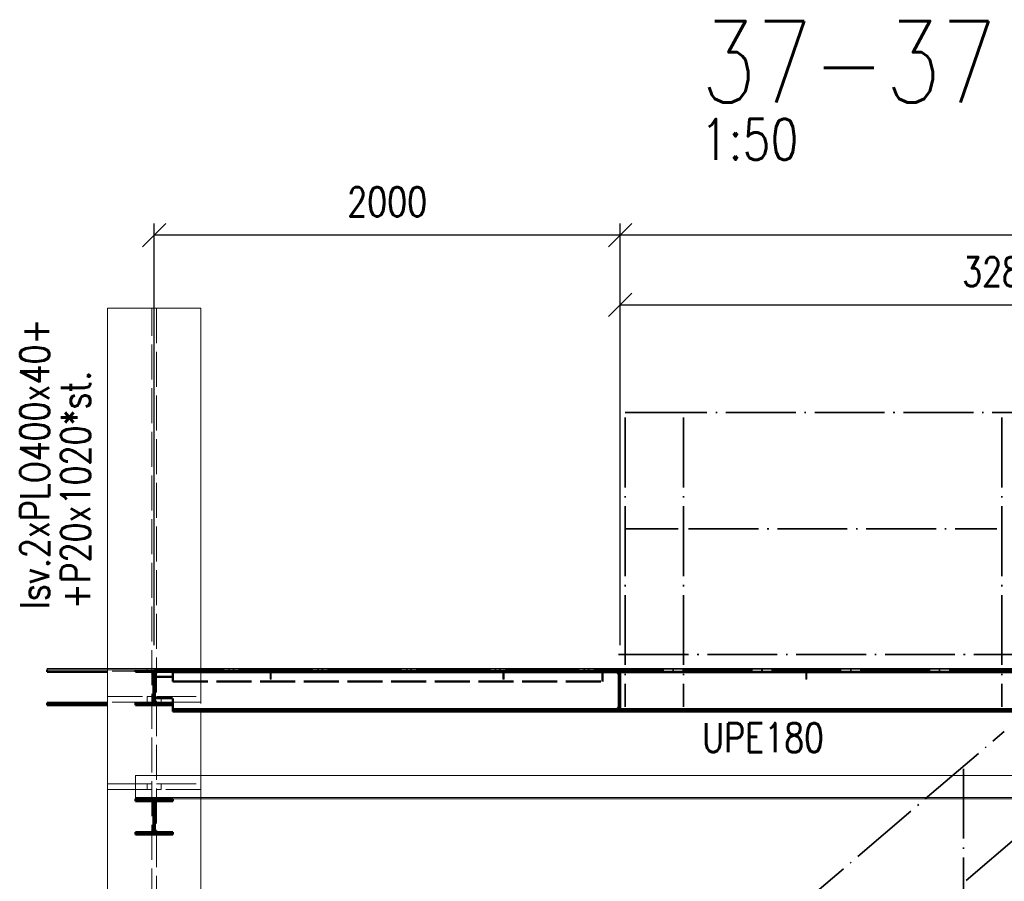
# Paper-space layout 'Layout1' of a CAD drawing. Extents: x -2 to 1380, y -36 to 422.
# Tile 17 of 65: x 465 to 550, y 130 to 204. Entities that reach past the tile are written whole.
import ezdxf

# ---------------------------------------------------------------- set-up
doc = ezdxf.new("R2010")
doc.units = 0
doc.linetypes.add('ACAD_ISO02W100', pattern=[15, 12, -3])
doc.linetypes.add('ACAD_ISO04W100', pattern=[30.5, 24, -3, 0.5, -3])
doc.layers.get('0').update_dxf_attribs({"linetype": 'CONTINUOUS'})
doc.layers.get('DEFPOINTS').update_dxf_attribs({"color": 132, "linetype": 'CONTINUOUS'})
for name, color, linetype, lineweight in [('SS_1.ET-HALA_TaO-SLOUP', 9, 'CONTINUOUS', 13), ('SS_2.ET-HALA_TaO-LAVKA_+5.100m', 210, 'CONTINUOUS', 50), ('SS_2.ET-HALA_TaO-LAVKA_+5.100m-KONZOLA', 202, 'CONTINUOUS', 50), ('SS_2.ET-HALA_TaO-LAVKA_+5.100m-PLECH', 90, 'CONTINUOUS', 13), ('SS_2.ET-HALA_TaO-LAVKA_+5.100m-PLECH-VYZTUHA', 150, 'CONTINUOUS', 13), ('SS_2.ET-HALA_TaO-LAVKA_+5.100m-POMOCNA', 252, 'CONTINUOUS', 5), ('SS_2.ET-HALA_TaO-LAVKA_+5.100m-ZABRADLI', 41, 'CONTINUOUS', 35), ('SS_2.ET-HALA_TaO-SCHODISTE-ZABRADLI', 31, 'CONTINUOUS', 35), ('SS_KOTY', 3, 'CONTINUOUS', 25), ('SS_NADPIS_7', 6, 'CONTINUOUS', 70), ('SS_POPIS_PROFILU', 13, 'CONTINUOUS', 25), ('SS_SRAFY', 8, 'CONTINUOUS', 18), ('SS_STAV.OK-POPIS_PROFILU', 9, 'CONTINUOUS', 13)]:
    doc.layers.add(name, color=color, linetype=linetype, lineweight=lineweight)
doc.styles.add('ROMANS', font='romans.shx', dxfattribs={"width": 0.8})
doc.styles.add('romans.shx', font='romans.shx', dxfattribs={"height": 5})
doc.linetypes.add('ZIGZAG', pattern='A,0.00254,-5.08,[131,ltypeshp.shx,S=5.08,R=0,X=-5.08,Y=0],-10.16,[131,ltypeshp.shx,S=5.08,R=180,X=5.08,Y=0],-5.08', length=20.32254)
doc.dimstyles.new('A-1_(2.5)_50AS', dxfattribs={"dimtxt": 2.5, "dimasz": 2, "dimexe": 1, "dimexo": 2, "dimgap": 0, "dimtad": 0, "dimdec": 1, "dimlfac": 50, "dimrnd": 1, "dimtxsty": 'ROMANS', "dimblk1": 'OBLIQUE', "dimblk2": 'OBLIQUE', "dimsah": 1, "dimcen": 2, "dimclrd": 256, "dimclre": 256, "dimclrt": 256, "dimadec": 1, "dimazin": 2, "dimtfac": 0.714286, "dimtdec": 1, "dimtmove": 0, "dimatfit": 3, "dimldrblk": 'OPEN', "dimfxl": 1, "dimtvp": 1.142857, "dimtfill": 1, "dimtolj": 1, "dimlwd": -1, "dimlwe": -1, "dimarcsym": 0})
pattern_1 = [(45, (555.32771, 45.907664), (-0.04490128, 0.04490128), [])]

# ---------------------------------------------------------------- blocks, each defined once
blk = doc.blocks.new('_Oblique')
at = {"color": 0, "linetype": 'ByBlock', "lineweight": -2}
blk.add_line((-0.5, -0.5), (0.5, 0.5), dxfattribs=at)
blk = doc.blocks.new('*D164')
at = {"layer": 'DEFPOINTS', "color": 0, "transparency": 16777216}
for p in [(582.459, 147.008, 60471.6), (582.459, 119.083), (508.859, 85.138, 60483.8)]:
    blk.add_point(p, dxfattribs=at)
at = {"layer": 'SS_KOTY', "transparency": 16777216}
for p, q in [((582.459, 145.008), (582.459, 118.083)), ((508.859, 87.138), (508.859, 120.083)), ((508.859, 119.083), (582.459, 119.083))]:
    blk.add_line(p, q, dxfattribs=at)
at = {"layer": 'SS_KOTY', "transparency": 16777216, "xscale": 2, "yscale": 2, "zscale": 2, "rotation": 180}
blk.add_blockref('_Oblique', (508.859, 119.083), dxfattribs=at)
at = {"layer": 'SS_KOTY', "transparency": 16777216, "xscale": 2, "yscale": 2, "zscale": 2}
blk.add_blockref('_Oblique', (582.459, 119.083), dxfattribs=at)
at = {"layer": 'SS_KOTY', "transparency": 16777216, "insert": (545.659, 121.94), "char_height": 2.5, "attachment_point": 5, "style": 'ROMANS', "bg_fill": 3, "box_fill_scale": 1.1, "bg_fill_color": 256, "bg_fill_true_color": 13158600, "bg_fill_transparency": 0}
blk.add_mtext('\\A1;3680', dxfattribs=at)
blk = doc.blocks.new('_OPEN')
at = {"color": 0, "linetype": 'ByBlock'}
for p, q in [((-1, 0.167), (0, 0)), ((0, 0), (-1, -0.167)), ((0, 0), (-1, 0))]:
    blk.add_line(p, q, dxfattribs=at)
blk = doc.blocks.new('*D171')
at = {"layer": 'DEFPOINTS', "color": 0, "transparency": 16777216}
for p in [(582.459, 179.13), (516.859, 147.908, 60483.8), (582.459, 147.908, 60483.8)]:
    blk.add_point(p, dxfattribs=at)
at = {"layer": 'SS_KOTY', "transparency": 16777216}
for p, q in [((516.859, 149.908), (516.859, 180.13)), ((582.459, 149.908), (582.459, 180.13)), ((516.859, 179.13), (582.459, 179.13))]:
    blk.add_line(p, q, dxfattribs=at)
at = {"layer": 'SS_KOTY', "transparency": 16777216, "xscale": 2, "yscale": 2, "zscale": 2, "rotation": 180}
blk.add_blockref('_Oblique', (516.859, 179.13), dxfattribs=at)
at = {"layer": 'SS_KOTY', "transparency": 16777216, "xscale": 2, "yscale": 2, "zscale": 2}
blk.add_blockref('_Oblique', (582.459, 179.13), dxfattribs=at)
at = {"layer": 'SS_KOTY', "transparency": 16777216, "insert": (549.659, 181.987), "char_height": 2.5, "attachment_point": 5, "style": 'ROMANS', "bg_fill": 3, "box_fill_scale": 1.1, "bg_fill_color": 256, "bg_fill_true_color": 13158600, "bg_fill_transparency": 0}
blk.add_mtext('\\A1;3280', dxfattribs=at)
blk = doc.blocks.new('*D173')
at = {"layer": 'DEFPOINTS', "color": 0, "transparency": 16777216}
for p in [(516.859, 185.13), (516.859, 147.908, 60483.8), (596.859, 147.908, 60483.8)]:
    blk.add_point(p, dxfattribs=at)
at = {"layer": 'SS_KOTY', "transparency": 16777216}
for p, q in [((516.859, 149.908), (516.859, 186.13)), ((596.859, 149.908), (596.859, 186.13)), ((596.859, 185.13), (516.859, 185.13))]:
    blk.add_line(p, q, dxfattribs=at)
at = {"layer": 'SS_KOTY', "transparency": 16777216, "xscale": 2, "yscale": 2, "zscale": 2, "rotation": 180}
blk.add_blockref('_Oblique', (516.859, 185.13), dxfattribs=at)
at = {"layer": 'SS_KOTY', "transparency": 16777216, "xscale": 2, "yscale": 2, "zscale": 2}
blk.add_blockref('_Oblique', (596.859, 185.13), dxfattribs=at)
at = {"layer": 'SS_KOTY', "transparency": 16777216, "insert": (556.859, 187.987), "char_height": 2.5, "attachment_point": 5, "style": 'ROMANS', "bg_fill": 3, "box_fill_scale": 1.1, "bg_fill_color": 256, "bg_fill_true_color": 13158600, "bg_fill_transparency": 0}
blk.add_mtext('\\A1;4000', dxfattribs=at)
blk = doc.blocks.new('*D174')
at = {"layer": 'DEFPOINTS', "color": 0, "transparency": 16777216}
for p in [(476.859, 185.13), (476.859, 147.908, 60483.8), (516.859, 147.908, 60483.8)]:
    blk.add_point(p, dxfattribs=at)
at = {"layer": 'SS_KOTY', "transparency": 16777216}
for p, q in [((476.859, 149.908), (476.859, 186.13)), ((516.859, 149.908), (516.859, 186.13)), ((516.859, 185.13), (476.859, 185.13))]:
    blk.add_line(p, q, dxfattribs=at)
at = {"layer": 'SS_KOTY', "transparency": 16777216, "xscale": 2, "yscale": 2, "zscale": 2, "rotation": 180}
blk.add_blockref('_Oblique', (476.859, 185.13), dxfattribs=at)
at = {"layer": 'SS_KOTY', "transparency": 16777216, "xscale": 2, "yscale": 2, "zscale": 2}
blk.add_blockref('_Oblique', (516.859, 185.13), dxfattribs=at)
at = {"layer": 'SS_KOTY', "transparency": 16777216, "insert": (496.859, 187.987), "char_height": 2.5, "attachment_point": 5, "style": 'ROMANS', "bg_fill": 3, "box_fill_scale": 1.1, "bg_fill_color": 256, "bg_fill_true_color": 13158600, "bg_fill_transparency": 0}
blk.add_mtext('\\A1;2000', dxfattribs=at)

psp = doc.layouts.get("Layout1")

# ---------------------------------------------------------------- hatches: boundary and pattern name
at = {"layer": 'SS_SRAFY'}
h = psp.add_hatch(dxfattribs=at)
h.set_pattern_fill('ANSI31', color=5, scale=0.02, style=0)
h.set_pattern_definition(pattern_1)
h.paths.add_polyline_path([(475.2587, 133.8477), (475.2587, 133.6677), (478.4587, 133.6677), (478.4587, 133.8477), (477.2187, 133.8477, -0.4142136), (476.9187, 134.1477), (476.9187, 136.2277, -0.4142136), (477.2187, 136.5277), (478.4587, 136.5277), (478.4587, 136.7077), (475.2587, 136.7077), (475.2587, 136.5277), (476.4987, 136.5277, -0.4142136), (476.7987, 136.2277), (476.7987, 134.1477, -0.4142136), (476.4987, 133.8477)], flags=0)

# ---------------------------------------------------------------- linework, layer by layer
at = {"layer": 'SS_1.ET-HALA_TaO-SLOUP', "color": 5, "linetype": 'Continuous', "ltscale": 0.25}
for p, q in [((472.8587, 178.8546), (472.8587, 147.9077)), ((472.8587, 147.8077), (472.8587, 45.9077)), ((480.8587, 144.2077), (480.8587, 138.7277)), ((480.8587, 136.7277), (480.8587, 128.1277))]:
    psp.add_line(p, q, dxfattribs=at)
at = {"layer": 'SS_1.ET-HALA_TaO-SLOUP', "color": 9, "linetype": 'ACAD_ISO02W100', "ltscale": 0.25}
for p, q in [((472.8587, 147.9077), (472.8587, 147.8077)), ((472.8587, 145.5077), (476.2587, 145.5077)), ((476.2587, 145.5077), (476.6587, 145.5077)), ((476.2587, 145.5077), (476.2587, 145.0077)), ((477.0587, 145.5077), (477.4587, 145.5077)), ((477.4587, 145.5077), (480.8587, 145.5077)), ((477.4587, 145.0077), (477.4587, 145.5077)), ((476.2587, 145.0077), (472.8587, 145.0077)), ((476.6587, 145.0077), (476.2587, 145.0077)), ((477.0738, 145.0077), (477.0587, 145.0077)), ((477.4587, 145.0077), (477.0738, 145.0077)), ((478.4587, 145.0077), (477.4587, 145.0077)), ((480.8587, 145.0077), (478.4587, 145.0077)), ((480.8587, 138.7277), (480.8587, 136.7277)), ((472.8587, 138.0077), (475.2587, 138.0077)), ((475.2587, 138.0077), (476.2587, 138.0077)), ((476.2587, 138.0077), (476.6587, 138.0077)), ((476.2587, 138.0077), (476.2587, 137.5077)), ((477.0587, 138.0077), (477.4587, 138.0077)), ((477.4587, 138.0077), (480.8587, 138.0077)), ((477.4587, 137.5077), (477.4587, 138.0077)), ((475.2587, 137.5077), (472.8587, 137.5077)), ((476.2587, 137.5077), (475.2587, 137.5077)), ((476.6587, 137.5077), (476.2587, 137.5077)), ((477.4587, 137.5077), (477.0587, 137.5077)), ((480.8587, 137.5077), (477.4587, 137.5077))]:
    psp.add_line(p, q, dxfattribs=at)
at = {"layer": 'SS_2.ET-HALA_TaO-LAVKA_+5.100m', "color": 9, "linetype": 'ZIGZAG', "ltscale": 0.25}
for p, q in [((467.6564, 147.8077), (467.6564, 147.6277)), ((467.6564, 144.9477), (467.6564, 144.7677))]:
    psp.add_line(p, q, dxfattribs=at)
at = {"layer": 'SS_2.ET-HALA_TaO-LAVKA_+5.100m', "color": 1, "linetype": 'Continuous', "ltscale": 0.25}
for p, q in [((467.6564, 147.6277), (472.8587, 147.6277)), ((475.2587, 147.6277), (475.2587, 147.8077)), ((476.7987, 147.3277), (476.7987, 145.2477)), ((476.9187, 145.2477), (476.9187, 147.3277)), ((478.3587, 147.2077), (476.9187, 147.2077)), ((472.8587, 144.9477), (467.6564, 144.9477)), ((467.6564, 144.7677), (472.8587, 144.7677)), ((476.4987, 144.9477), (475.2587, 144.9477)), ((475.2587, 144.7677), (475.2587, 144.9477)), ((475.2587, 144.7677), (478.4587, 144.7677)), ((476.9187, 145.3677), (478.3587, 145.3677)), ((478.4587, 144.9477), (477.2187, 144.9477)), ((478.4587, 145.2677), (478.4587, 144.9477)), ((478.4587, 144.9477), (478.4587, 144.7677)), ((478.4587, 144.7677), (478.4587, 144.2077))]:
    psp.add_line(p, q, dxfattribs=at)
at = {"layer": 'SS_2.ET-HALA_TaO-LAVKA_+5.100m', "color": 3, "linetype": 'ACAD_ISO02W100', "ltscale": 0.25}
psp.add_line((478.4587, 147.3077), (478.4587, 146.8077), dxfattribs=at)
at = {"layer": 'SS_2.ET-HALA_TaO-LAVKA_+5.100m', "color": 1, "linetype": 'Continuous', "ltscale": 0.25, "extrusion": (0, 1.04095e-15, -1)}
for centre, radius, start, end in [((-478.3587, 147.3077), 0.1, 180, 270), ((-476.4987, 145.2477), 0.3, 180, 270), ((-478.3587, 145.2677), 0.1, 90, 180)]:
    psp.add_arc(centre, radius, start, end, dxfattribs=at)
at = {"layer": 'SS_2.ET-HALA_TaO-LAVKA_+5.100m', "color": 1, "linetype": 'Continuous', "ltscale": 0.25, "extrusion": (4.85064e-13, 2.01961e-13, -1)}
psp.add_arc((-477.2187, 145.2477), 0.3, 270, 0, dxfattribs=at)
at = {"layer": 'SS_2.ET-HALA_TaO-LAVKA_+5.100m-KONZOLA', "color": 1, "linetype": 'Continuous', "ltscale": 0.25}
for p, q in [((478.4587, 136.7077), (475.2587, 136.7077)), ((475.2587, 136.5277), (475.2587, 136.7077)), ((475.2587, 136.5277), (476.4987, 136.5277)), ((476.7987, 136.2277), (476.7987, 134.1477)), ((476.9187, 134.1477), (476.9187, 136.2277)), ((477.2187, 136.5277), (478.4587, 136.5277)), ((478.4587, 136.7077), (478.4587, 136.5277)), ((476.4987, 133.8477), (475.2587, 133.8477)), ((475.2587, 133.6677), (475.2587, 133.8477)), ((475.2587, 133.6677), (478.4587, 133.6677)), ((478.4587, 133.8477), (477.2187, 133.8477)), ((478.4587, 133.8477), (478.4587, 133.6677))]:
    psp.add_line(p, q, dxfattribs=at)
at = {"layer": 'SS_2.ET-HALA_TaO-LAVKA_+5.100m-KONZOLA', "color": 1, "linetype": 'Continuous', "ltscale": 0.25, "extrusion": (0, 1.04095e-15, -1)}
for centre, start, end in [((-476.4987, 136.2277), 90, 180), ((-477.2187, 136.2277), 0, 90), ((-476.4987, 134.1477), 180, 270), ((-477.2187, 134.1477), 270, 0)]:
    psp.add_arc(centre, 0.3, start, end, dxfattribs=at)
at = {"layer": 'SS_2.ET-HALA_TaO-LAVKA_+5.100m-PLECH', "color": 9, "linetype": 'ZIGZAG', "ltscale": 0.25}
psp.add_line((467.6564, 147.9077), (467.6564, 147.8077), dxfattribs=at)
at = {"layer": 'SS_2.ET-HALA_TaO-LAVKA_+5.100m-PLECH', "color": 3, "linetype": 'ACAD_ISO02W100', "ltscale": 0.25}
psp.add_line((472.8387, 147.8077), (472.8387, 147.9077), dxfattribs=at)
at = {"layer": 'SS_2.ET-HALA_TaO-LAVKA_+5.100m-PLECH-VYZTUHA', "color": 1, "linetype": 'Continuous', "ltscale": 0.25}
for p, q in [((486.8087, 147.0077), (486.9087, 147.0077)), ((506.8087, 147.0077), (506.9087, 147.0077))]:
    psp.add_line(p, q, dxfattribs=at)
at = {"layer": 'SS_2.ET-HALA_TaO-LAVKA_+5.100m-POMOCNA', "color": 252, "linetype": 'Continuous', "ltscale": 0.25}
psp.add_line((475.2587, 136.7277), (475.2587, 138.7277), dxfattribs=at)

# ---------------------------------------------------------------- texts
at = {"layer": 'SS_NADPIS_7', "color": 6, "style": 'romans.shx', "width": 0.8}
psp.add_text('37-37', height=7, dxfattribs=at).set_placement((523.7861, 196.5018))
at = {"layer": 'SS_NADPIS_7', "color": 2, "style": 'romans.shx', "width": 0.8}
psp.add_text('1:50', height=3.5, dxfattribs=at).set_placement((523.7787, 191.6018))
at = {"layer": 'SS_STAV.OK-POPIS_PROFILU', "color": 9, "style": 'romans.shx', "width": 0.8}
for s, p in [('Isv.2xPLO400x40+', (467.8536, 153.0175)), ('+P20x1020*st.', (471.3536, 152.9964))]:
    psp.add_text(s, height=2.5, rotation=90, dxfattribs=at).set_placement(p)

# ---------------------------------------------------------------- dimensions: what is measured, and where the dimension line sits
at = {"layer": 'SS_KOTY'}
dim = psp.add_linear_dim(base=(582.4587, 179.1297), p1=(516.8587, 147.9077, 60483.8), p2=(582.4587, 147.9077, 60483.8), dimstyle='A-1_(2.5)_50AS', dxfattribs=at)
dim.commit()
dim.dimension.update_dxf_attribs({"geometry": '*D171', "text_midpoint": (549.6587, 181.9869)})
dim = psp.add_linear_dim(base=(582.4587, 119.0828), p1=(508.8587, 85.1384, 60483.8), p2=(582.4587, 147.0077, 60471.6), dimstyle='A-1_(2.5)_50AS', override={"dimtmove": 1}, dxfattribs=at)
dim.commit()
dim.dimension.update_dxf_attribs({"geometry": '*D164', "text_midpoint": (545.6587, 121.94)})

# ---------------------------------------------------------------- next in the draw order: linework, layer by layer
at = {"layer": 'SS_2.ET-HALA_TaO-LAVKA_+5.100m', "color": 3, "linetype": 'ACAD_ISO02W100', "ltscale": 0.25}
for p, q in [((516.728, 147.4077), (516.7158, 147.437)), ((516.728, 147.4077), (516.8587, 147.4077)), ((478.4587, 146.8077), (515.3587, 146.8077)), ((516.696, 144.5077), (516.7158, 144.5784)), ((516.7158, 144.5784), (516.728, 144.6077)), ((516.8587, 144.6077), (516.728, 144.6077)), ((516.5087, 144.4177), (516.8587, 144.4177)), ((516.696, 144.5077), (516.8587, 144.5077))]:
    psp.add_line(p, q, dxfattribs=at)
at = {"layer": 'SS_2.ET-HALA_TaO-LAVKA_+5.100m', "color": 1, "linetype": 'Continuous', "ltscale": 0.25}
for p, q in [((516.7487, 147.3577), (516.7487, 144.6577)), ((478.4587, 144.4177), (515.3587, 144.4177)), ((515.3587, 144.2077), (478.4587, 144.2077)), ((515.3587, 144.4177), (516.5087, 144.4177)), ((515.3587, 144.2077), (515.3587, 144.4177)), ((516.8587, 144.2077), (515.3587, 144.2077)), ((516.8587, 144.4177), (595.2587, 144.4177)), ((595.2587, 144.2077), (516.8587, 144.2077))]:
    psp.add_line(p, q, dxfattribs=at)
at = {"layer": 'SS_2.ET-HALA_TaO-LAVKA_+5.100m', "color": 1, "linetype": 'Continuous', "ltscale": 0.25, "extrusion": (-7.5345e-13, 1.82003e-12, -1)}
psp.add_arc((-516.5087, 144.6577), 0.24, 180, 270, dxfattribs=at)
at = {"layer": 'SS_2.ET-HALA_TaO-LAVKA_+5.100m-PLECH-VYZTUHA', "color": 1, "linetype": 'Continuous', "ltscale": 0.25}
psp.add_line((532.8087, 147.0077), (532.9087, 147.0077), dxfattribs=at)
at = {"layer": 'SS_2.ET-HALA_TaO-LAVKA_+5.100m-POMOCNA', "color": 252, "linetype": 'Continuous', "ltscale": 0.25}
for p, q in [((598.4587, 138.7277), (475.2587, 138.7277)), ((598.4587, 136.8277), (475.2587, 136.8277)), ((475.2587, 136.7277), (598.4587, 136.7277))]:
    psp.add_line(p, q, dxfattribs=at)
at = {"layer": 'SS_2.ET-HALA_TaO-SCHODISTE-ZABRADLI', "color": 7, "linetype": 'ACAD_ISO04W100', "ltscale": 0.25}
for p, q in [((508.2649, 107.032), (549.8572, 142.5037)), ((546.5762, 129.7056), (561.6392, 142.5519)), ((546.3389, 139.2978), (546.3389, 117.1237))]:
    psp.add_line(p, q, dxfattribs=at)

# ---------------------------------------------------------------- next in the draw order: texts
at = {"layer": 'SS_POPIS_PROFILU', "color": 13, "style": 'romans.shx', "width": 0.8}
psp.add_text('UPE180', height=2.5, dxfattribs=at).set_placement((523.9158, 140.7244))

# ---------------------------------------------------------------- next in the draw order: dimensions: what is measured, and where the dimension line sits
at = {"layer": 'SS_KOTY'}
dim = psp.add_linear_dim(base=(516.8587, 185.1297), p1=(596.8587, 147.9077, 60483.8), p2=(516.8587, 147.9077, 60483.8), dimstyle='A-1_(2.5)_50AS', dxfattribs=at)
dim.commit()
dim.dimension.update_dxf_attribs({"geometry": '*D173', "text_midpoint": (556.8587, 187.9869)})

# ---------------------------------------------------------------- next in the draw order: hatches: boundary and pattern name
at = {"layer": 'SS_SRAFY'}
h = psp.add_hatch(dxfattribs=at)
h.set_pattern_fill('ANSI31', color=5, scale=0.02, style=0)
h.set_pattern_definition(pattern_1)
h.paths.add_polyline_path([(532.8087, 147.0077), (532.9087, 147.0077), (532.9087, 147.8077), (532.8087, 147.8077)], flags=0)

# ---------------------------------------------------------------- next in the draw order: linework, layer by layer
at = {"layer": 'SS_2.ET-HALA_TaO-LAVKA_+5.100m', "color": 3, "linetype": 'ACAD_ISO02W100', "ltscale": 0.25}
psp.add_line((532.8087, 147.5977), (532.9087, 147.5977), dxfattribs=at)
at = {"layer": 'SS_2.ET-HALA_TaO-LAVKA_+5.100m', "color": 1, "linetype": 'Continuous', "ltscale": 0.25}
psp.add_line((532.9087, 147.5977), (556.8087, 147.5977), dxfattribs=at)
at = {"layer": 'SS_2.ET-HALA_TaO-LAVKA_+5.100m-PLECH-VYZTUHA', "color": 1, "linetype": 'Continuous', "ltscale": 0.25}
for p, q in [((532.8087, 147.8077), (532.8087, 147.0077)), ((532.9087, 147.0077), (532.9087, 147.8077))]:
    psp.add_line(p, q, dxfattribs=at)
at = {"layer": 'SS_2.ET-HALA_TaO-LAVKA_+5.100m-ZABRADLI', "color": 7, "linetype": 'ACAD_ISO04W100', "ltscale": 0.25}
for p, q in [((518.3237, 169.9077), (580.9937, 169.9077)), ((522.3037, 169.4626), (522.3037, 144.6077)), ((549.6587, 169.4626), (549.6587, 144.6077)), ((522.7487, 159.9077), (549.2137, 159.9077))]:
    psp.add_line(p, q, dxfattribs=at)

# ---------------------------------------------------------------- next in the draw order: dimensions: what is measured, and where the dimension line sits
at = {"layer": 'SS_KOTY'}
dim = psp.add_linear_dim(base=(476.8587, 185.1297), p1=(516.8587, 147.9077, 60483.8), p2=(476.8587, 147.9077, 60483.8), dimstyle='A-1_(2.5)_50AS', override={"dimtmove": 1}, dxfattribs=at)
dim.commit()
dim.dimension.update_dxf_attribs({"geometry": '*D174', "text_midpoint": (496.8587, 187.9869)})

# ---------------------------------------------------------------- next in the draw order: hatches: boundary and pattern name
at = {"layer": 'SS_SRAFY'}
h = psp.add_hatch(dxfattribs=at)
h.set_pattern_fill('ANSI31', color=5, scale=0.02, style=0)
h.set_pattern_definition(pattern_1)
h.paths.add_polyline_path([(475.2587, 144.9477), (475.2587, 144.7677), (478.4587, 144.7677), (478.4587, 144.9477), (477.2187, 144.9477, -0.4142136), (476.9187, 145.2477), (476.9187, 147.3277, -0.4142136), (477.2187, 147.6277), (478.4587, 147.6277), (478.4587, 147.8077), (475.2587, 147.8077), (475.2587, 147.6277), (476.4987, 147.6277, -0.4142136), (476.7987, 147.3277), (476.7987, 145.2477, -0.4142136), (476.4987, 144.9477)], flags=0)
h = psp.add_hatch(dxfattribs=at)
h.set_pattern_fill('ANSI31', color=5, scale=0.02, style=0)
h.set_pattern_definition(pattern_1)
h.paths.add_polyline_path([(486.8087, 147.0077), (486.9087, 147.0077), (486.9087, 147.8077), (486.8087, 147.8077)], flags=0)
h = psp.add_hatch(dxfattribs=at)
h.set_pattern_fill('ANSI31', color=5, scale=0.02, style=0)
h.set_pattern_definition(pattern_1)
h.paths.add_polyline_path([(506.8087, 147.0077), (506.9087, 147.0077), (506.9087, 147.8077), (506.8087, 147.8077)], flags=0)
h = psp.add_hatch(dxfattribs=at)
h.set_pattern_fill('ANSI31', color=5, scale=0.02, style=0)
h.set_pattern_definition(pattern_1)
h.paths.add_polyline_path([(516.5087, 144.4177), (515.3587, 144.4177), (515.3587, 144.2077), (516.8587, 144.2077), (516.8587, 147.8077), (515.3587, 147.8077), (515.3587, 147.5977), (516.5087, 147.5977, -0.4142136), (516.7487, 147.3577), (516.7487, 144.6577, -0.4142136)], flags=0)

# ---------------------------------------------------------------- next in the draw order: linework, layer by layer
at = {"layer": 'SS_1.ET-HALA_TaO-SLOUP', "color": 9, "linetype": 'ZIGZAG', "ltscale": 0.25}
psp.add_line((480.8587, 178.8546), (472.8587, 178.8546), dxfattribs=at)
at = {"layer": 'SS_1.ET-HALA_TaO-SLOUP', "color": 9, "linetype": 'ACAD_ISO02W100', "ltscale": 0.25}
for p, q in [((476.6587, 33.9836), (476.6587, 178.8546)), ((477.0587, 178.8546), (477.0587, 33.9836)), ((476.2587, 147.6677), (472.8587, 147.6677)), ((476.2587, 147.9077), (476.2587, 147.6677)), ((476.6587, 147.6677), (476.2587, 147.6677)), ((477.4587, 147.6677), (477.0587, 147.6677)), ((477.4587, 147.6677), (477.4587, 147.9077)), ((480.8587, 147.6677), (477.4587, 147.6677)), ((480.8587, 147.9077), (480.8587, 144.2077))]:
    psp.add_line(p, q, dxfattribs=at)
at = {"layer": 'SS_1.ET-HALA_TaO-SLOUP', "color": 5, "linetype": 'Continuous', "ltscale": 0.25}
psp.add_line((480.8587, 178.8546), (480.8587, 147.9077), dxfattribs=at)
at = {"layer": 'SS_2.ET-HALA_TaO-LAVKA_+5.100m', "color": 1, "linetype": 'Continuous', "ltscale": 0.25}
for p, q in [((475.2587, 147.6277), (476.4987, 147.6277)), ((477.2187, 147.6277), (478.4587, 147.6277)), ((478.4587, 147.8077), (478.4587, 147.6277)), ((478.4587, 147.6277), (478.4587, 147.3077)), ((478.4587, 147.5977), (486.8087, 147.5977)), ((486.9087, 147.5977), (506.8087, 147.5977)), ((506.9087, 147.5977), (515.3587, 147.5977)), ((515.3587, 147.5977), (515.3587, 147.8077)), ((515.3587, 147.5977), (516.5087, 147.5977)), ((516.8587, 147.8077), (516.8587, 144.2077)), ((516.8587, 147.5977), (532.8087, 147.5977))]:
    psp.add_line(p, q, dxfattribs=at)
at = {"layer": 'SS_2.ET-HALA_TaO-LAVKA_+5.100m', "color": 7, "linetype": 'ACAD_ISO04W100', "ltscale": 0.25}
for p, q in [((596.8587, 147.8077), (476.8587, 147.8077)), ((476.8587, 147.8077), (516.8587, 147.8077))]:
    psp.add_line(p, q, dxfattribs=at)
at = {"layer": 'SS_2.ET-HALA_TaO-LAVKA_+5.100m', "color": 3, "linetype": 'ACAD_ISO02W100', "ltscale": 0.25}
for p, q in [((478.4587, 147.7077), (515.3587, 147.7077)), ((486.8087, 147.5977), (486.9087, 147.5977)), ((506.8087, 147.5977), (506.9087, 147.5977)), ((515.3587, 146.8077), (515.3587, 147.5977)), ((516.5087, 147.5977), (516.8587, 147.5977)), ((516.7158, 147.437), (516.696, 147.5077)), ((516.8587, 147.5077), (516.696, 147.5077))]:
    psp.add_line(p, q, dxfattribs=at)
at = {"layer": 'SS_2.ET-HALA_TaO-LAVKA_+5.100m', "color": 1, "linetype": 'Continuous', "ltscale": 0.25, "extrusion": (0, 1.04095e-15, -1)}
psp.add_arc((-476.4987, 147.3277), 0.3, 90, 180, dxfattribs=at)
at = {"layer": 'SS_2.ET-HALA_TaO-LAVKA_+5.100m', "color": 1, "linetype": 'Continuous', "ltscale": 0.25, "extrusion": (4.85064e-13, -1.99879e-13, -1)}
psp.add_arc((-477.2187, 147.3277), 0.3, 0, 90, dxfattribs=at)
at = {"layer": 'SS_2.ET-HALA_TaO-LAVKA_+5.100m', "color": 1, "linetype": 'Continuous', "ltscale": 0.25, "extrusion": (-7.5345e-13, -1.81795e-12, -1)}
psp.add_arc((-516.5087, 147.3577), 0.24, 90, 180, dxfattribs=at)
at = {"layer": 'SS_2.ET-HALA_TaO-LAVKA_+5.100m-PLECH', "color": 7, "linetype": 'Continuous', "ltscale": 0.25}
for p, q in [((467.6564, 147.9077), (476.8587, 147.9077)), ((476.8587, 147.8077), (467.6564, 147.8077)), ((476.8587, 147.9077), (516.8587, 147.9077)), ((476.8587, 147.8077), (476.8587, 147.9077)), ((516.8587, 147.8077), (476.8587, 147.8077)), ((516.8587, 147.9077), (582.4587, 147.9077)), ((516.8587, 147.9077), (516.8587, 147.8077)), ((582.4587, 147.8077), (516.8587, 147.8077))]:
    psp.add_line(p, q, dxfattribs=at)
at = {"layer": 'SS_2.ET-HALA_TaO-LAVKA_+5.100m-PLECH', "color": 3, "linetype": 'ACAD_ISO02W100', "ltscale": 0.25}
psp.add_line((480.8787, 147.9077), (480.8787, 147.8077), dxfattribs=at)
at = {"layer": 'SS_2.ET-HALA_TaO-LAVKA_+5.100m-PLECH-VYZTUHA', "color": 1, "linetype": 'Continuous', "ltscale": 0.25}
for p, q in [((486.8087, 147.8077), (486.8087, 147.0077)), ((486.9087, 147.0077), (486.9087, 147.8077)), ((506.8087, 147.8077), (506.8087, 147.0077)), ((506.9087, 147.0077), (506.9087, 147.8077))]:
    psp.add_line(p, q, dxfattribs=at)
at = {"layer": 'SS_2.ET-HALA_TaO-LAVKA_+5.100m-ZABRADLI', "color": 7, "linetype": 'ACAD_ISO04W100', "ltscale": 0.25}
for p, q in [((517.3037, 169.4626), (517.3037, 144.6077)), ((518.0037, 159.9077), (521.8587, 159.9077)), ((516.7387, 149.1077), (582.4587, 149.1077))]:
    psp.add_line(p, q, dxfattribs=at)
at = {"layer": 'SS_2.ET-HALA_TaO-LAVKA_+5.100m-ZABRADLI', "color": 7, "linetype": 'ACAD_ISO04W100', "ltscale": 0.25, "extrusion": (0, -1, -1.04095e-15)}
psp.add_arc((518.3237, 0, -169.9077), 1.02, 90, 180, dxfattribs=at)
at = {"layer": 'SS_2.ET-HALA_TaO-LAVKA_+5.100m-ZABRADLI', "color": 7, "linetype": 'ACAD_ISO04W100', "ltscale": 0.25, "extrusion": (0, 1, 1.04095e-15)}
psp.add_arc((-518.0037, 0, 159.9077), 0.7, 0, 90, dxfattribs=at)

doc.saveas('drawing.dxf')
